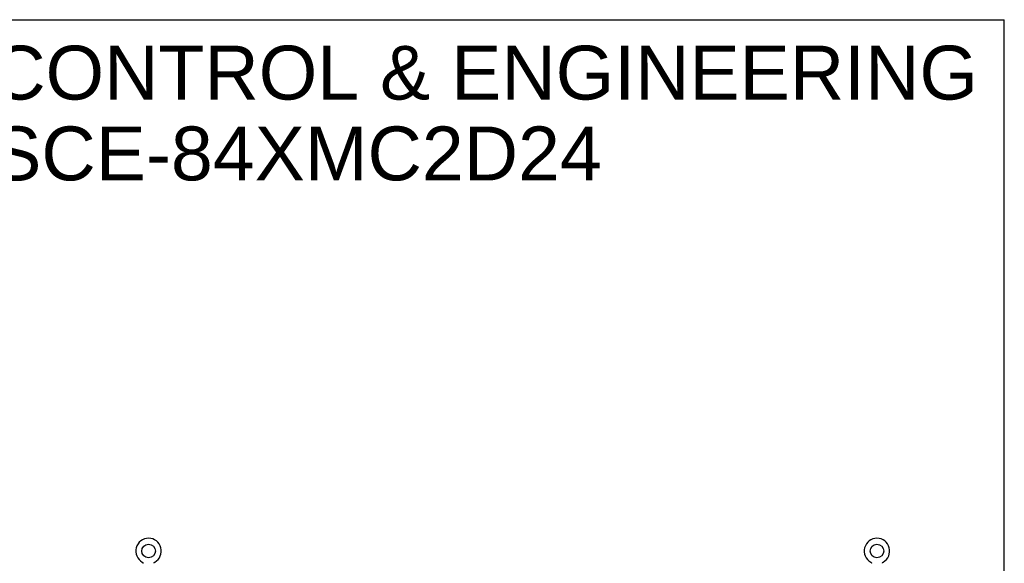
# Model space of a CAD drawing. Header units: inches. Extents: x 0 to 309, y 0 to 200.
# Tile 119 of 119: x 209 to 309, y 145 to 200. Entities that reach past the tile are written whole.
import ezdxf

# ---------------------------------------------------------------- set-up
doc = ezdxf.new("R2010")
doc.units = ezdxf.units.IN
doc.header["$LTSCALE"] = 17
doc.header["$MEASUREMENT"] = 0
doc.linetypes.add('HIDDEN', pattern=[0.2, 0.1, -0.1])
doc.layers.get('0').update_dxf_attribs({"linetype": 'CONTINUOUS'})
doc.layers.add('DEFAULT_2', color=8, linetype='HIDDEN')
doc.layers.add('DIMENSIONS', color=7, linetype='CONTINUOUS')
doc.styles.get("Standard").update_dxf_attribs({"font": 'arial.ttf'})

msp = doc.modelspace()

# ---------------------------------------------------------------- linework, layer by layer
at = {"color": 7, "linetype": 'Continuous'}
for p, q in [((0, 200), (309.091, 200)), ((309.091, 0), (309.091, 200)), ((221.812, 145.077), (221.812, 145.077)), ((221.812, 145.077), (221.816, 145.075)), ((221.813, 145.077), (221.814, 145.076)), ((221.816, 145.075), (221.82, 145.072)), ((221.82, 145.072), (221.824, 145.069)), ((221.824, 145.069), (221.828, 145.066)), ((221.828, 145.066), (221.832, 145.063)), ((221.832, 145.063), (221.836, 145.06)), ((221.836, 145.06), (221.84, 145.056)), ((221.84, 145.056), (221.844, 145.053)), ((221.843, 145.053), (221.847, 145.049)), ((221.847, 145.049), (221.85, 145.045)), ((221.85, 145.045), (221.854, 145.041)), ((221.854, 145.041), (221.857, 145.037)), ((221.857, 145.037), (221.86, 145.033)), ((221.86, 145.033), (221.862, 145.029)), ((221.862, 145.029), (221.865, 145.024)), ((221.865, 145.024), (221.867, 145.02)), ((221.867, 145.02), (221.87, 145.015)), ((221.87, 145.015), (221.872, 145.011)), ((221.872, 145.011), (221.874, 145.006)), ((221.874, 145.006), (221.876, 145.001)), ((221.876, 145.001), (221.877, 144.997)), ((221.877, 144.997), (221.879, 144.992)), ((221.879, 144.992), (221.88, 144.987)), ((221.88, 144.987), (221.881, 144.982)), ((221.881, 144.982), (221.882, 144.977)), ((221.882, 144.977), (221.883, 144.972)), ((221.884, 144.957), (221.884, 144.952)), ((223.01, 144.967), (223.011, 144.972)), ((223.011, 144.977), (223.012, 144.982)), ((223.011, 144.972), (223.011, 144.977)), ((223.012, 144.982), (223.014, 144.987)), ((223.014, 144.987), (223.015, 144.992)), ((223.015, 144.992), (223.016, 144.997)), ((223.016, 144.997), (223.018, 145.001)), ((223.018, 145.001), (223.02, 145.006)), ((223.02, 145.006), (223.022, 145.011)), ((223.022, 145.011), (223.024, 145.015)), ((223.024, 145.015), (223.026, 145.02)), ((223.026, 145.02), (223.029, 145.024)), ((223.029, 145.024), (223.031, 145.029)), ((223.031, 145.029), (223.034, 145.033)), ((223.034, 145.033), (223.037, 145.037)), ((223.037, 145.037), (223.04, 145.041)), ((223.04, 145.041), (223.043, 145.045)), ((223.043, 145.045), (223.047, 145.049)), ((223.047, 145.049), (223.05, 145.053)), ((223.05, 145.053), (223.054, 145.056)), ((223.054, 145.056), (223.058, 145.06)), ((223.057, 145.06), (223.061, 145.063)), ((223.061, 145.063), (223.065, 145.066)), ((223.065, 145.066), (223.069, 145.069)), ((223.069, 145.069), (223.074, 145.072)), ((223.073, 145.072), (223.078, 145.075)), ((223.074, 145.072), (223.075, 145.073)), ((223.078, 145.075), (223.082, 145.077)), ((223.079, 145.076), (223.081, 145.077)), ((295.562, 145.077), (295.562, 145.077)), ((295.562, 145.077), (295.566, 145.075)), ((295.564, 145.076), (295.563, 145.077)), ((295.566, 145.075), (295.57, 145.072)), ((295.57, 145.072), (295.574, 145.069)), ((295.574, 145.069), (295.578, 145.066)), ((295.578, 145.066), (295.582, 145.063)), ((295.582, 145.063), (295.586, 145.06)), ((295.586, 145.06), (295.59, 145.056)), ((295.59, 145.056), (295.594, 145.053)), ((295.593, 145.053), (295.597, 145.049)), ((295.597, 145.049), (295.6, 145.045)), ((295.6, 145.045), (295.604, 145.041)), ((295.604, 145.041), (295.607, 145.037)), ((295.607, 145.037), (295.61, 145.033)), ((295.61, 145.033), (295.612, 145.029)), ((295.612, 145.029), (295.615, 145.024)), ((295.615, 145.024), (295.617, 145.02)), ((295.617, 145.02), (295.62, 145.015)), ((295.62, 145.015), (295.622, 145.011)), ((295.622, 145.011), (295.624, 145.006)), ((295.624, 145.006), (295.626, 145.001)), ((295.626, 145.001), (295.627, 144.997)), ((295.627, 144.997), (295.629, 144.992)), ((295.629, 144.992), (295.63, 144.987)), ((295.63, 144.987), (295.631, 144.982)), ((295.631, 144.982), (295.632, 144.977)), ((295.632, 144.977), (295.633, 144.972)), ((296.759, 144.957), (296.76, 144.962)), ((296.759, 144.952), (296.759, 144.957)), ((296.76, 144.967), (296.761, 144.972)), ((296.761, 144.977), (296.762, 144.982)), ((296.761, 144.972), (296.761, 144.977)), ((296.762, 144.982), (296.764, 144.987)), ((296.764, 144.987), (296.765, 144.992)), ((296.765, 144.992), (296.766, 144.997)), ((296.766, 144.997), (296.768, 145.001)), ((296.768, 145.001), (296.77, 145.006)), ((296.77, 145.006), (296.772, 145.011)), ((296.772, 145.011), (296.774, 145.015)), ((296.774, 145.015), (296.776, 145.02)), ((296.776, 145.02), (296.779, 145.024)), ((296.779, 145.024), (296.781, 145.029)), ((296.781, 145.029), (296.784, 145.033)), ((296.784, 145.033), (296.787, 145.037)), ((296.787, 145.037), (296.79, 145.041)), ((296.79, 145.041), (296.793, 145.045)), ((296.793, 145.045), (296.797, 145.049)), ((296.797, 145.049), (296.8, 145.053)), ((296.8, 145.053), (296.804, 145.056)), ((296.804, 145.056), (296.808, 145.06)), ((296.807, 145.06), (296.811, 145.063)), ((296.811, 145.063), (296.815, 145.066)), ((296.815, 145.066), (296.819, 145.069)), ((296.819, 145.069), (296.824, 145.072)), ((296.823, 145.072), (296.828, 145.075)), ((296.824, 145.072), (296.825, 145.073)), ((296.828, 145.075), (296.832, 145.077)), ((296.831, 145.077), (296.829, 145.076))]:
    msp.add_line(p, q, dxfattribs=at)
for points in [[(221.883, 144.972), (221.884, 144.967), (221.884, 144.962), (221.884, 144.957)], [(223.009, 144.952), (223.009, 144.957), (223.01, 144.962), (223.01, 144.967)], [(223.009, 144.952), (223.009, 144.957), (223.01, 144.962)], [(295.633, 144.972), (295.634, 144.967), (295.634, 144.962), (295.634, 144.957), (295.634, 144.952)], [(296.759, 144.957), (296.76, 144.962), (296.76, 144.967)]]:
    msp.add_lwpolyline(points, dxfattribs=at)
for centre in [(222.447, 146.197), (296.197, 146.197)]:
    msp.add_circle(centre, 0.688, dxfattribs=at)
for centre, start in [((222.447, 146.197), 299.50526), ((296.197, 146.197), 299.50527)]:
    msp.add_arc(centre, 1.288, start, 240.49473, dxfattribs=at)
at = {"layer": 'DEFAULT_2', "color": 8, "linetype": 'HIDDEN'}
for p, q in [((221.812, 145.077), (221.812, 145.077)), ((221.819, 145.073), (221.82, 145.072)), ((223.082, 145.077), (223.082, 145.077)), ((295.562, 145.077), (295.562, 145.077)), ((295.569, 145.073), (295.57, 145.072)), ((296.832, 145.077), (296.832, 145.077))]:
    msp.add_line(p, q, dxfattribs=at)

# ---------------------------------------------------------------- texts
at = {"layer": 'DIMENSIONS', "color": 2, "linetype": 'Continuous', "insert": (237.42, 197.367), "char_height": 5.45455, "width": 137.76276, "attachment_point": 2, "line_spacing_factor": 0.9}
msp.add_mtext('SAGINAW CONTROL & ENGINEERING\\PSCE-84XMC2D24', dxfattribs=at)

doc.saveas('drawing.dxf')
